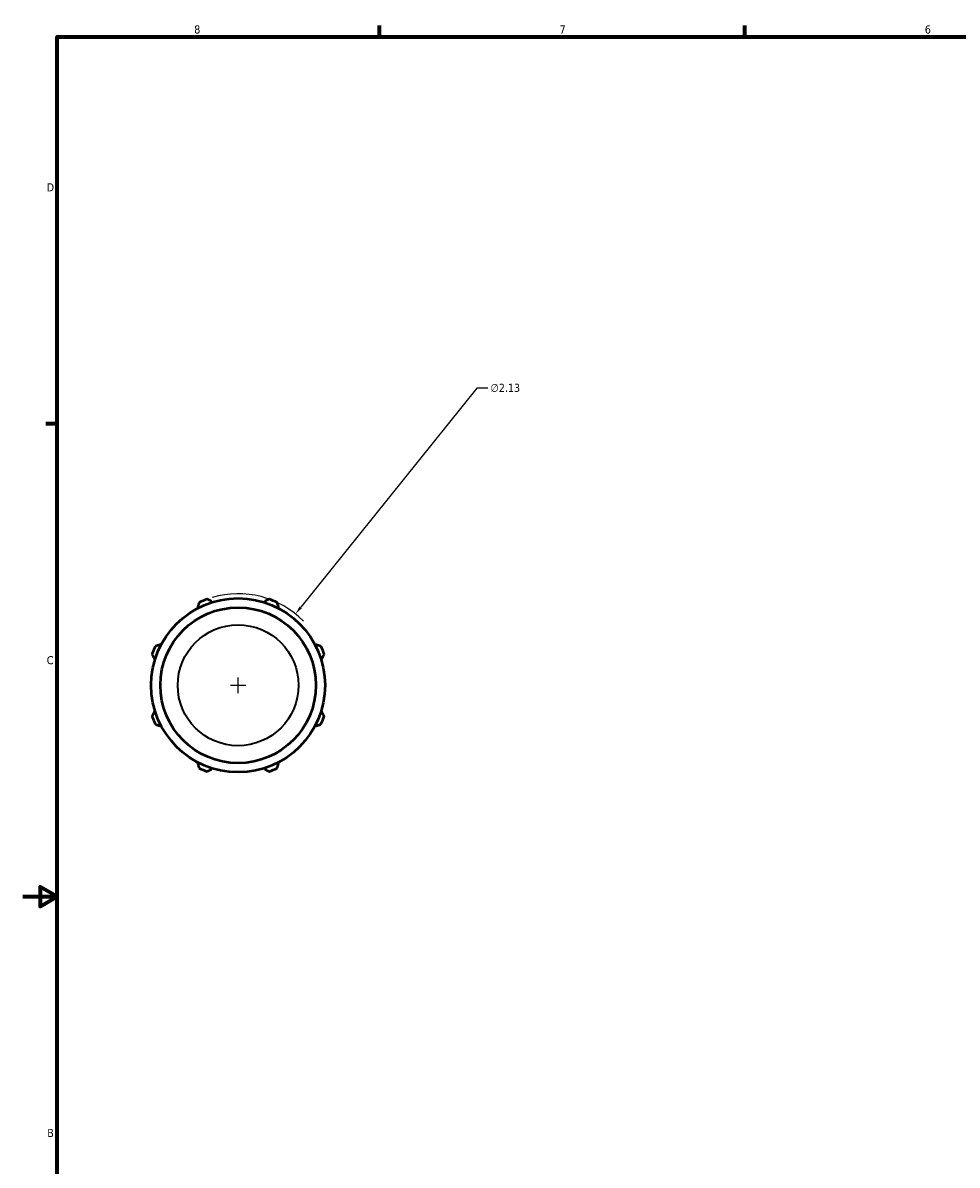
# Model space of a CAD drawing. Header units: inches. Extents: x 0.1 to 42.7, y -9.8 to 31.2.
# Tile 3 of 7: x 0.1 to 11, y 7.9 to 21.2. Entities that reach past the tile are written whole.
import ezdxf

# ---------------------------------------------------------------- set-up
doc = ezdxf.new("R2010")
doc.units = ezdxf.units.IN
doc.header["$MEASUREMENT"] = 0
for name, color, linetype, lineweight in [('Border (ANSI)', 7, 'Continuous', 70), ('Dimension (ANSI)', 7, 'Continuous', 25), ('Visible (ANSI)', 7, 'Continuous', 50), ('Visible Narrow (ANSI)', 7, 'Continuous', 35)]:
    doc.layers.add(name, color=color, linetype=linetype, lineweight=lineweight)
doc.styles.add('Note Text (ANSI)', font='tahoma.ttf')
doc.dimstyles.new('Default (ANSI)', dxfattribs={"dimtxt": 0.094488, "dimasz": 0.098425, "dimexe": 0.125, "dimexo": 0.0625, "dimgap": 0.031496, "dimtad": 0, "dimtih": 1, "dimtoh": 1, "dimrnd": 1e-08, "dimzin": 4, "dimdsep": 46, "dimtxsty": 'Note Text (ANSI)', "dimcen": 0.09, "dimdle": 0.393701, "dimclrd": 256, "dimclre": 256, "dimclrt": 5, "dimadec": 0, "dimazin": 1, "dimtfac": 1, "dimtofl": 0, "dimtmove": 0, "dimatfit": 3, "dimfxl": 1, "dimtolj": 1, "dimtzin": 4, "dimlwd": -1, "dimlwe": -1, "dimarcsym": 0})

# ---------------------------------------------------------------- blocks, each defined once
blk = doc.blocks.new('Borders Default Border')
at = {"layer": 'Border (ANSI)'}
for p, q in [((4.25, 21), (4.25, 21.134)), ((8.5, 21), (8.5, 21.134)), ((0.5, 16.5), (0.366, 16.5))]:
    blk.add_line(p, q, dxfattribs=at)
at = {"layer": 'Border (ANSI)', "flags": 128}
for points in [[(0.5, 1), (0.5, 21), (33.5, 21), (33.5, 1), (0.5, 1)], [(0.1, 11), (0.5, 11), (0.3, 11.115), (0.3, 10.885), (0.5, 11)]]:
    blk.add_lwpolyline(points, dxfattribs=at)
at = {"layer": 'Border (ANSI)', "color": 5, "true_color": 0x0000ff, "char_height": 0.0945, "attachment_point": 7, "style": 'Note Text (ANSI)'}
for s, insert in [('8', (2.094, 21.038)), ('7', (6.346, 21.04)), ('6', (10.595, 21.038)), ('D', (0.378, 19.203)), ('C', (0.378, 13.701)), ('B', (0.384, 8.203))]:
    blk.add_mtext(s, dxfattribs=dict(at, insert=insert))
blk = doc.blocks.new('*D9')
at = {"layer": 'Defpoints', "color": 0, "transparency": 16777216}
for p in [(3.272, 14.288), (1.938, 12.628)]:
    blk.add_point(p, dxfattribs=at)
at = {"layer": 'Dimension (ANSI)', "transparency": 16777216}
for p, q in [((5.383, 16.915), (3.334, 14.365)), ((5.509, 16.915), (5.383, 16.915)), ((2.515, 13.458), (2.695, 13.458)), ((2.605, 13.368), (2.605, 13.548))]:
    blk.add_line(p, q, dxfattribs=at)
blk.add_arc((2.605, 13.458), 1.065, 44.4926, 106.4296, dxfattribs=at)
blk.add_solid([(3.321, 14.375), (3.347, 14.354), (3.272, 14.288)], dxfattribs=at)
at = {"layer": 'Dimension (ANSI)', "color": 5, "transparency": 16777216, "insert": (5.541, 16.966), "char_height": 0.0945, "attachment_point": 1, "style": 'Note Text (ANSI)'}
blk.add_mtext('\\A1;∅2.13', dxfattribs=at)

msp = doc.modelspace()

# ---------------------------------------------------------------- linework, layer by layer
at = {"layer": 'Visible (ANSI)'}
for p, q in [((2.133, 14.365), (2.138, 14.355)), ((2.301, 14.423), (2.298, 14.433)), ((2.913, 14.433), (2.909, 14.423)), ((3.072, 14.355), (3.077, 14.365)), ((1.708, 13.925), (1.698, 13.93)), ((3.512, 13.93), (3.503, 13.925)), ((1.63, 13.765), (1.64, 13.762)), ((3.57, 13.762), (3.58, 13.765)), ((1.64, 13.153), (1.63, 13.15)), ((3.58, 13.15), (3.57, 13.153)), ((1.698, 12.986), (1.708, 12.991)), ((3.503, 12.991), (3.512, 12.986)), ((2.138, 12.56), (2.133, 12.551)), ((2.298, 12.483), (2.301, 12.493)), ((2.909, 12.493), (2.913, 12.483)), ((3.077, 12.551), (3.072, 12.56))]:
    msp.add_line(p, q, dxfattribs=at)
for radius in [1.012, 0.905]:
    msp.add_circle((2.605, 13.458), radius, dxfattribs=at)
for start, end in [(109.792, 115.208), (64.792, 70.208), (154.792, 160.208), (19.792, 25.208), (199.792, 205.208), (334.792, 340.208), (244.792, 250.208), (289.792, 295.208)]:
    msp.add_arc((2.605, 13.458), 1.065, start, end, dxfattribs=at)
for points, weights in [([(2.151, 14.421), (2.142, 14.392), (2.133, 14.365)], [1.01331673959, 1.00957794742, 1.00503184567]), ([(2.298, 14.433), (2.272, 14.446), (2.244, 14.46)], [1.00503184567, 1.00957794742, 1.01331673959]), ([(2.966, 14.46), (2.939, 14.446), (2.913, 14.433)], [1.01331673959, 1.00957794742, 1.00503184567]), ([(3.077, 14.365), (3.068, 14.392), (3.059, 14.421)], [1.00503184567, 1.00957794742, 1.01331673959]), ([(1.698, 13.93), (1.67, 13.921), (1.642, 13.911)], [1.00503184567, 1.00957794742, 1.01331673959]), ([(3.569, 13.911), (3.54, 13.921), (3.512, 13.93)], [1.01331673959, 1.00957794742, 1.00503184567]), ([(1.603, 13.818), (1.617, 13.791), (1.63, 13.765)], [1.01331673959, 1.00957794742, 1.00503184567]), ([(3.58, 13.765), (3.593, 13.791), (3.607, 13.818)], [1.00503184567, 1.00957794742, 1.01331673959]), ([(1.63, 13.15), (1.617, 13.124), (1.603, 13.097)], [1.00503184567, 1.00957794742, 1.01331673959]), ([(3.607, 13.097), (3.593, 13.124), (3.58, 13.15)], [1.01331673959, 1.00957794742, 1.00503184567]), ([(1.642, 13.004), (1.67, 12.995), (1.698, 12.986)], [1.01331673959, 1.00957794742, 1.00503184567]), ([(3.512, 12.986), (3.54, 12.995), (3.569, 13.004)], [1.00503184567, 1.00957794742, 1.01331673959]), ([(2.133, 12.551), (2.142, 12.523), (2.151, 12.494)], [1.00503184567, 1.00957794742, 1.01331673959]), ([(3.059, 12.494), (3.068, 12.523), (3.077, 12.551)], [1.01331673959, 1.00957794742, 1.00503184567]), ([(2.244, 12.456), (2.272, 12.469), (2.298, 12.483)], [1.01331673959, 1.00957794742, 1.00503184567]), ([(2.913, 12.483), (2.939, 12.469), (2.966, 12.456)], [1.00503184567, 1.00957794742, 1.01331673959])]:
    msp.add_rational_spline(points, weights, degree=2, dxfattribs=at)
at = {"layer": 'Visible Narrow (ANSI)'}
msp.add_circle((2.605, 13.458), 0.703, dxfattribs=at)

# ---------------------------------------------------------------- block references
msp.add_blockref('Borders Default Border', (0, 0))

# ---------------------------------------------------------------- dimensions: what is measured, and where the dimension line sits
at = {"layer": 'Dimension (ANSI)'}
dim = msp.add_diameter_dim_2p(p1=(1.938, 12.628), p2=(3.272, 14.288), dimstyle='Default (ANSI)', override={"dimgap": 0.031496, "dimdec": 2, "dimlfac": 1, "dimtol": 0, "dimlim": 0, "dimtp": 0, "dimtm": 0, "dimtdec": 2}, dxfattribs=at)
dim.commit()
dim.dimension.update_dxf_attribs({"geometry": '*D9', "text_midpoint": (5.712, 16.915), "dimtype": 163})

doc.saveas('drawing.dxf')
